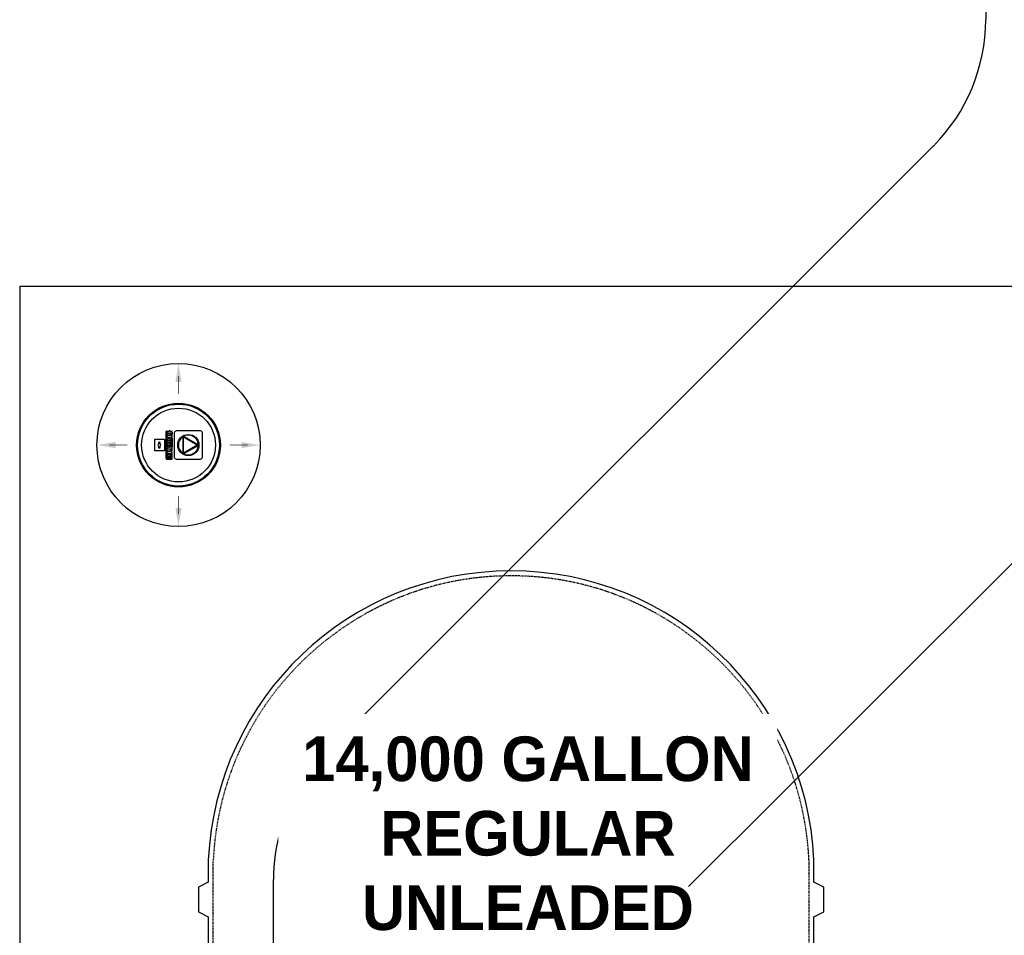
# Model space of a CAD drawing. Extents: x -19547 to -11561, y 2096 to 5601.
# Tile 94 of 168: x -15363 to -15165, y 4763 to 4948. Entities that reach past the tile are written whole.
import ezdxf

# ---------------------------------------------------------------- set-up
doc = ezdxf.new("R2010")
doc.units = 0
doc.header["$MEASUREMENT"] = 0
doc.linetypes.add('HIDDEN3', pattern=[0.1875, 0.125, -0.0625])
for name, color, linetype in [('MONITOR-WELL-COVER', 4, 'CONTINUOUS'), ('PIPING-PRODUCT-PREMIUM', 5, 'CONTINUOUS'), ('PIPING-PRODUCT-REGULAR', 4, 'CONTINUOUS'), ('TANK-DESCRIPTION', 3, 'CONTINUOUS'), ('TANK-SLAB', 6, 'CONTINUOUS'), ('TANK-SLOPE', 2, 'CONTINUOUS'), ('TANK-UST', 5, 'CONTINUOUS')]:
    doc.layers.add(name, color=color, linetype=linetype)
doc.styles.add('BOLD', font='bold', dxfattribs={"height": 7.2})

# ---------------------------------------------------------------- blocks, each defined once
blk = doc.blocks.new('A$C50C34665')
at = {"layer": 'MONITOR-WELL-COVER', "color": 2}
for points in [[(-14.3, 5.8), (-14.3, 4.5), (-14.7, 4.5), (-14.7, 3.4), (-14.3, 3.4), (-14.3, 1), (-12.6, 1), (-12.6, 3.4), (-11.7, 3.4), (-11.7, 4.5), (-12.6, 4.5), (-12.6, 5.4, -0.414214), (-12.3, 5.7), (-11.7, 5.7), (-11.7, 6.7)], [(-3.3, 4.2), (-3.3, 4.2), (-3.3, 5.6), (-4.7, 5.6), (-4.7, 1), (-3.1, 1), (-3.1, 2.9, -0.414214), (-2.2, 3.8), (-2, 3.8), (-2, 5.6, 0.015515), (-2.1, 5.6, 0.024733), (-2.1, 5.6, 0.005946), (-2.2, 5.6, 0.01287), (-2.2, 5.7, 0.049414), (-2.3, 5.7, 0.053929), (-2.4, 5.7, 0.036627), (-2.5, 5.6, 0.042565), (-2.5, 5.6, 0.006291), (-2.6, 5.6, 0.008872), (-2.6, 5.6, 0.009321), (-2.7, 5.5, 0.009742), (-2.7, 5.5, 0.028906), (-2.8, 5.5, 0.027693), (-2.9, 5.4, 0.02663), (-2.9, 5.3, 0.041647), (-2.9, 5.3, 0.000265), (-3, 5.3, 0.000163), (-3, 5.2, 0.000116), (-3, 5.1, 0.000666), (-3.1, 5.1, 0.034843), (-3.1, 5, 0.014153), (-3.1, 4.9, 0.001676), (-3.1, 4.9, -0.00303), (-3.1, 4.8, -0.000398), (-3.1, 4.7, 0.000724), (-3.2, 4.7, 0.00166), (-3.2, 4.6, 0.006697), (-3.2, 4.5, 0.003794), (-3.2, 4.5, 0.000693), (-3.2, 4.4, 0.000272), (-3.2, 4.4, 0.00002), (-3.3, 4.2, 0.002677), (-3.3, 4.2, 0.000101), (-3.3, 4.2)]]:
    blk.add_lwpolyline(points, format="xyb", dxfattribs=at)
for points in [[(9.3, 6.7), (9.3, 6.3), (14.2, 6.3, -0.414214), (14.6, 5.9), (14.6, 0.8, -0.414214), (14.2, 0.4), (-14.5, 0.4), (-14.2, 0), (14.2, 0, 0.414214), (15, 0.9), (15, 5.9, 0.414214), (14.2, 6.7)], [(-11.1, 5.7), (-10.1, 5.7, 0.414214), (-9.8, 6.1), (-9.8, 6.4, 0.414214), (-10.1, 6.7), (-11.1, 6.7, 0.414214), (-11.4, 6.4), (-11.4, 6.1, 0.414214)], [(2.2, 2.2), (1.9, 2.1), (1.8, 2.1), (1.6, 2), (1.4, 2), (1.2, 2), (0.9, 2), (0.7, 2), (0.5, 2), (0.3, 2), (0.1, 2.1), (0, 2.2), (-0.1, 2.3), (-0.2, 2.4), (-0.2, 2.5), (-0.2, 2.9), (2.3, 2.9), (2.3, 3), (2.3, 3.1), (2.3, 3.3), (2.4, 3.4), (2.4, 3.6), (2.4, 3.7, 1), (-1.8, 3.7), (-1.8, 3.5), (-1.8, 3.2), (-1.8, 3), (-1.8, 2.7), (-1.7, 2.5), (-1.7, 2.3), (-1.6, 2), (-1.5, 1.9), (-1.4, 1.7), (-1.3, 1.6), (-1.2, 1.4), (-1, 1.3), (-0.8, 1.2), (-0.6, 1.1), (-0.4, 1), (-0.2, 1), (0.1, 1), (0.5, 0.9), (0.7, 0.9), (1, 1), (1.3, 1), (1.4, 1), (1.6, 1.1), (1.8, 1.1), (2, 1.2), (2, 1.2)], [(1.1, 3.7), (1.1, 3.9, 1), (-0.3, 3.9), (-0.3, 3.7)], [(4.9, 5.7), (5.9, 5.7, 0.414214), (6.3, 6.1), (6.3, 6.4, 0.414214), (5.9, 6.7), (4.9, 6.7, 0.414214), (4.6, 6.4), (4.6, 6.1, 0.414214)], [(9.8, 1.2), (9.8, 2), (9.1, 2, -0.414214), (8.7, 2.5), (8.7, 4.1), (9.8, 4.1), (9.8, 5.6), (8.7, 5.6), (8.7, 6.5), (7.8, 6.5, -0.161868), (6.5, 4.9), (6.5, 4.1), (7, 4.1), (7, 1.8), (7.1, 1.7), (7.1, 1.5), (7.2, 1.4), (7.3, 1.3), (7.3, 1.2), (7.5, 1.2), (7.5, 1.1), (7.8, 1), (8, 1), (8.1, 0.9), (8.3, 0.9), (8.5, 0.9), (8.7, 0.9), (8.8, 1), (9, 1), (9.1, 1), (9.3, 1), (9.4, 1.1), (9.6, 1.1)], [(11.7, 2.5), (11.7, 2.9), (14.1, 2.9), (14.2, 3), (14.2, 3.1), (14.2, 3.3), (14.2, 3.4), (14.2, 3.6), (14.2, 3.7, 1), (10.1, 3.7), (10.1, 3.5), (10.1, 3.2), (10.1, 3), (10.1, 2.7), (10.1, 2.5), (10.2, 2.3), (10.3, 2), (10.4, 1.9), (10.5, 1.7), (10.6, 1.6), (10.7, 1.4), (10.9, 1.3), (11.1, 1.2), (11.2, 1.1), (11.5, 1), (11.7, 1), (12, 1), (12.4, 0.9), (12.6, 0.9), (12.9, 1), (13.1, 1), (13.3, 1), (13.5, 1.1), (13.7, 1.1), (13.9, 1.2), (13.9, 1.2), (14.1, 2.2), (13.8, 2.1), (13.7, 2.1), (13.5, 2), (13.3, 2), (13.1, 2), (12.8, 2), (12.6, 2), (12.4, 2), (12.2, 2), (12, 2.1), (11.9, 2.2), (11.8, 2.3), (11.7, 2.4)], [(13, 3.7), (13, 3.9, 1), (11.6, 3.9), (11.6, 3.7)]]:
    blk.add_lwpolyline(points, format="xyb", close=True, dxfattribs=at)
for points in [[(-11.7, 6.7), (-11.8, 6.8), (-11.9, 6.8), (-12, 6.8), (-12, 6.8), (-12.1, 6.8), (-12.1, 6.8), (-12.2, 6.8), (-12.2, 6.8), (-12.3, 6.8), (-12.3, 6.8), (-12.3, 6.8), (-12.4, 6.8), (-12.4, 6.8), (-12.5, 6.8), (-12.5, 6.8), (-12.5, 6.8), (-12.6, 6.8), (-12.6, 6.8), (-12.7, 6.8), (-12.7, 6.8), (-12.8, 6.8), (-12.8, 6.8), (-12.8, 6.8), (-12.9, 6.8), (-12.9, 6.8), (-13, 6.8), (-13, 6.8), (-13.1, 6.8), (-13.1, 6.8), (-13.2, 6.8), (-13.2, 6.8), (-13.2, 6.8), (-13.3, 6.8), (-13.3, 6.8), (-13.3, 6.8), (-13.4, 6.8), (-13.4, 6.8), (-13.4, 6.7), (-13.5, 6.7), (-13.5, 6.7), (-13.5, 6.7), (-13.5, 6.7), (-13.5, 6.7), (-13.6, 6.7), (-13.6, 6.7), (-13.6, 6.7), (-13.6, 6.7), (-13.7, 6.7), (-13.7, 6.6), (-13.7, 6.6), (-13.7, 6.6), (-13.8, 6.6), (-13.8, 6.6), (-13.8, 6.6), (-13.8, 6.6), (-13.8, 6.5), (-13.8, 6.5), (-13.9, 6.5), (-13.9, 6.5), (-13.9, 6.5), (-13.9, 6.5), (-13.9, 6.5), (-13.9, 6.5), (-13.9, 6.4), (-14, 6.4), (-14, 6.4), (-14, 6.4), (-14, 6.4), (-14, 6.4), (-14.1, 6.3), (-14.1, 6.3), (-14.1, 6.3), (-14.1, 6.3), (-14.1, 6.2), (-14.1, 6.2), (-14.2, 6.2), (-14.2, 6.2), (-14.2, 6.2), (-14.2, 6.1), (-14.2, 6.1), (-14.2, 6.1), (-14.2, 6), (-14.2, 6), (-14.2, 6), (-14.2, 5.9), (-14.3, 5.9), (-14.3, 5.9), (-14.3, 5.8)], [(-7.8, 4.4), (-7.8, 6.7), (-9.4, 6.7), (-9.4, 1), (-7.8, 1), (-7.8, 2.3)], [(-7.8, 4.4), (-7.8, 4.4), (-7.8, 4.4), (-7.8, 4.5), (-7.8, 4.5), (-7.8, 4.6), (-7.8, 4.6), (-7.7, 4.7), (-7.7, 4.7), (-7.7, 4.8), (-7.7, 4.8), (-7.7, 4.8), (-7.7, 4.9), (-7.7, 4.9), (-7.6, 4.9), (-7.6, 5), (-7.6, 5), (-7.6, 5), (-7.6, 5.1), (-7.6, 5.1), (-7.5, 5.1), (-7.5, 5.2), (-7.5, 5.2), (-7.5, 5.2), (-7.5, 5.3), (-7.4, 5.3), (-7.4, 5.3), (-7.4, 5.4), (-7.4, 5.4), (-7.3, 5.4), (-7.3, 5.4), (-7.3, 5.5), (-7.3, 5.5), (-7.2, 5.5), (-7.2, 5.5), (-7.2, 5.5), (-7.1, 5.6), (-7.1, 5.6), (-7.1, 5.6), (-7, 5.6), (-7, 5.6), (-7, 5.6), (-6.9, 5.7), (-6.9, 5.7), (-6.8, 5.7), (-6.8, 5.7), (-6.8, 5.7), (-6.7, 5.7), (-6.7, 5.7), (-6.6, 5.7), (-6.6, 5.7), (-6.5, 5.7), (-6.5, 5.7), (-6.5, 5.7), (-6.4, 5.7), (-6.4, 5.7), (-6.3, 5.7), (-6.3, 5.7), (-6.3, 5.7), (-6.2, 5.7), (-6.2, 5.7), (-6.1, 5.7), (-6.1, 5.7), (-6.1, 5.7), (-6, 5.7), (-6, 5.6), (-5.9, 5.6), (-5.9, 5.6), (-5.9, 5.6), (-5.8, 5.6), (-5.8, 5.6), (-5.8, 5.5), (-5.7, 5.5), (-5.7, 5.5), (-5.7, 5.5), (-5.6, 5.5), (-5.6, 5.4), (-5.6, 5.4), (-5.6, 5.4), (-5.5, 5.4), (-5.5, 5.3), (-5.5, 5.3), (-5.5, 5.3), (-5.4, 5.2), (-5.4, 5.2), (-5.4, 5.2), (-5.4, 5.1), (-5.4, 5.1), (-5.3, 5.1), (-5.3, 5), (-5.3, 5), (-5.3, 5), (-5.3, 4.9), (-5.3, 4.9), (-5.3, 4.9), (-5.2, 4.8), (-5.2, 4.8), (-5.2, 4.8), (-5.2, 4.7), (-5.2, 4.7), (-5.2, 4.6), (-5.2, 4.6), (-5.2, 4.5), (-5.1, 4.5), (-5.1, 4.4), (-5.1, 4.4), (-5.1, 4.4), (-5.1, 4.3), (-5.1, 4.3), (-5.1, 4.2), (-5.1, 4.2), (-5.1, 4.1), (-5.1, 4.1), (-5.1, 4.1), (-5.1, 4), (-5.1, 4), (-5.1, 3.9), (-5.1, 3.9), (-5.1, 3.9), (-5.1, 3.8), (-5.1, 3.8), (-5.1, 3.8), (-5.1, 3.7), (-5.1, 3.7), (-5.1, 3.6), (-5.1, 3.6), (-5.1, 3.6), (-5, 3.5), (-5, 3.5), (-5, 3.5), (-5, 3.4), (-5, 3.4), (-5, 3.4), (-5, 3.3), (-5, 3.3), (-5, 3.3), (-5, 3.2), (-5, 3.2), (-5, 3.2), (-5, 3.1), (-5.1, 3.1), (-5.1, 3.1), (-5.1, 3), (-5.1, 3), (-5.1, 3), (-5.1, 2.9), (-5.1, 2.9), (-5.1, 2.8), (-5.1, 2.8), (-5.1, 2.8), (-5.1, 2.7), (-5.1, 2.7), (-5.1, 2.7), (-5.1, 2.6), (-5.1, 2.6), (-5.1, 2.5), (-5.1, 2.5), (-5.1, 2.5), (-5.1, 2.4), (-5.1, 2.4), (-5.1, 2.3), (-5.1, 2.3), (-5.1, 2.2), (-5.1, 2.2), (-5.2, 2.1), (-5.2, 2.1), (-5.2, 2), (-5.2, 2), (-5.2, 2), (-5.2, 1.9), (-5.2, 1.9), (-5.2, 1.8), (-5.3, 1.8), (-5.3, 1.8), (-5.3, 1.7), (-5.3, 1.7), (-5.3, 1.7), (-5.3, 1.6), (-5.3, 1.6), (-5.4, 1.6), (-5.4, 1.5), (-5.4, 1.5), (-5.4, 1.5), (-5.4, 1.4), (-5.5, 1.4), (-5.5, 1.4), (-5.5, 1.3), (-5.5, 1.3), (-5.6, 1.3), (-5.6, 1.3), (-5.6, 1.2), (-5.6, 1.2), (-5.7, 1.2), (-5.7, 1.2), (-5.7, 1.2), (-5.8, 1.1), (-5.8, 1.1), (-5.8, 1.1), (-5.9, 1.1), (-5.9, 1.1), (-5.9, 1), (-6, 1), (-6, 1), (-6.1, 1), (-6.1, 1), (-6.1, 1), (-6.2, 1), (-6.2, 1), (-6.3, 1), (-6.3, 1), (-6.3, 0.9), (-6.4, 0.9), (-6.4, 0.9), (-6.5, 0.9), (-6.5, 0.9), (-6.5, 0.9), (-6.6, 0.9), (-6.6, 1), (-6.7, 1), (-6.7, 1), (-6.8, 1), (-6.8, 1), (-6.8, 1), (-6.9, 1), (-6.9, 1), (-7, 1), (-7, 1), (-7, 1.1), (-7.1, 1.1), (-7.1, 1.1), (-7.1, 1.1), (-7.2, 1.1), (-7.2, 1.2), (-7.2, 1.2), (-7.3, 1.2), (-7.3, 1.2), (-7.3, 1.2), (-7.3, 1.3), (-7.4, 1.3), (-7.4, 1.3), (-7.4, 1.3), (-7.4, 1.4), (-7.5, 1.4), (-7.5, 1.4), (-7.5, 1.5), (-7.5, 1.5), (-7.5, 1.5), (-7.6, 1.6), (-7.6, 1.6), (-7.6, 1.6), (-7.6, 1.7), (-7.6, 1.7), (-7.6, 1.7), (-7.7, 1.8), (-7.7, 1.8), (-7.7, 1.8), (-7.7, 1.9), (-7.7, 1.9), (-7.7, 2), (-7.7, 2), (-7.8, 2), (-7.8, 2.1), (-7.8, 2.1), (-7.8, 2.2), (-7.8, 2.2), (-7.8, 2.3), (-7.8, 2.3)]]:
    blk.add_lwpolyline(points, dxfattribs=at)
for points in [[(-11.4, 1), (-9.8, 1), (-9.8, 5.4), (-11.4, 5.4)], [(-6.7, 3.1), (-6.7, 3.1), (-6.7, 3.1), (-6.7, 3.1), (-6.7, 3.1), (-6.7, 3.1), (-6.7, 3.1), (-6.7, 3), (-6.7, 3), (-6.7, 3), (-6.7, 3), (-6.7, 3), (-6.7, 3), (-6.7, 3), (-6.7, 2.9), (-6.7, 2.9), (-6.7, 2.9), (-6.7, 2.9), (-6.7, 2.9), (-6.7, 2.9), (-6.7, 2.8), (-6.7, 2.8), (-6.7, 2.8), (-6.7, 2.8), (-6.7, 2.8), (-6.7, 2.7), (-6.7, 2.7), (-6.7, 2.7), (-6.7, 2.7), (-6.7, 2.7), (-6.7, 2.7), (-6.7, 2.7), (-6.8, 2.6), (-6.8, 2.6), (-6.8, 2.6), (-6.8, 2.6), (-6.8, 2.6), (-6.8, 2.6), (-6.8, 2.6), (-6.8, 2.5), (-6.8, 2.5), (-6.8, 2.5), (-6.8, 2.5), (-6.8, 2.5), (-6.8, 2.5), (-6.8, 2.5), (-6.9, 2.5), (-6.9, 2.5), (-6.9, 2.5), (-6.9, 2.4), (-6.9, 2.4), (-6.9, 2.4), (-6.9, 2.4), (-6.9, 2.4), (-6.9, 2.4), (-7, 2.4), (-7, 2.4), (-7, 2.4), (-7, 2.4), (-7, 2.4), (-7, 2.4), (-7, 2.4), (-7.1, 2.4), (-7.1, 2.3), (-7.1, 2.3), (-7.1, 2.3), (-7.1, 2.3), (-7.1, 2.3), (-7.1, 2.3), (-7.2, 2.3), (-7.2, 2.3), (-7.2, 2.3), (-7.2, 2.3), (-7.2, 2.3), (-7.2, 2.3), (-7.3, 2.3), (-7.3, 2.3), (-7.3, 2.3), (-7.3, 2.3), (-7.3, 2.3), (-7.3, 2.3), (-7.4, 2.3), (-7.4, 2.4), (-7.4, 2.4), (-7.4, 2.4), (-7.4, 2.4), (-7.4, 2.4), (-7.4, 2.4), (-7.5, 2.4), (-7.5, 2.4), (-7.5, 2.4), (-7.5, 2.4), (-7.5, 2.4), (-7.5, 2.4), (-7.5, 2.4), (-7.5, 2.4), (-7.5, 2.5), (-7.6, 2.5), (-7.6, 2.5), (-7.6, 2.5), (-7.6, 2.5), (-7.6, 2.5), (-7.6, 2.5), (-7.6, 2.5), (-7.6, 2.5), (-7.6, 2.5), (-7.6, 2.6), (-7.6, 2.6), (-7.6, 2.6), (-7.6, 2.6), (-7.7, 2.6), (-7.7, 2.6), (-7.7, 2.6), (-7.7, 2.7), (-7.7, 2.7), (-7.7, 2.7), (-7.7, 2.7), (-7.7, 2.7), (-7.7, 2.7), (-7.7, 2.7), (-7.7, 2.8), (-7.7, 2.8), (-7.7, 2.8), (-7.7, 2.8), (-7.7, 2.8), (-7.7, 2.9), (-7.7, 2.9), (-7.7, 2.9), (-7.7, 2.9), (-7.7, 2.9), (-7.7, 2.9), (-7.7, 3), (-7.7, 3), (-7.7, 3), (-7.7, 3), (-7.7, 3), (-7.7, 3), (-7.7, 3), (-7.7, 3.1), (-7.7, 3.1), (-7.7, 3.1), (-7.7, 3.1), (-7.8, 3.1), (-7.8, 3.1), (-7.8, 3.1), (-7.8, 3.2), (-7.8, 3.2), (-7.8, 3.2), (-7.8, 3.2), (-7.8, 3.2), (-7.8, 3.2), (-7.8, 3.2), (-7.8, 3.2), (-7.8, 3.3), (-7.8, 3.3), (-7.8, 3.3), (-7.8, 3.3), (-7.8, 3.3), (-7.8, 3.3), (-7.8, 3.3), (-7.8, 3.3), (-7.8, 3.4), (-7.8, 3.4), (-7.7, 3.4), (-7.7, 3.4), (-7.7, 3.4), (-7.7, 3.4), (-7.7, 3.4), (-7.7, 3.5), (-7.7, 3.5), (-7.7, 3.5), (-7.7, 3.5), (-7.7, 3.5), (-7.7, 3.5), (-7.7, 3.5), (-7.7, 3.6), (-7.7, 3.6), (-7.7, 3.6), (-7.7, 3.6), (-7.7, 3.6), (-7.7, 3.6), (-7.7, 3.7), (-7.7, 3.7), (-7.7, 3.7), (-7.7, 3.7), (-7.7, 3.7), (-7.7, 3.8), (-7.7, 3.8), (-7.7, 3.8), (-7.7, 3.8), (-7.7, 3.8), (-7.7, 3.8), (-7.7, 3.8), (-7.7, 3.9), (-7.7, 3.9), (-7.6, 3.9), (-7.6, 3.9), (-7.6, 3.9), (-7.6, 3.9), (-7.6, 3.9), (-7.6, 3.9), (-7.6, 4), (-7.6, 4), (-7.6, 4), (-7.6, 4), (-7.6, 4), (-7.6, 4), (-7.6, 4), (-7.5, 4), (-7.5, 4), (-7.5, 4), (-7.5, 4.1), (-7.5, 4.1), (-7.5, 4.1), (-7.5, 4.1), (-7.5, 4.1), (-7.5, 4.1), (-7.4, 4.1), (-7.4, 4.1), (-7.4, 4.1), (-7.4, 4.1), (-7.4, 4.1), (-7.4, 4.1), (-7.4, 4.1), (-7.3, 4.1), (-7.3, 4.1), (-7.3, 4.1), (-7.3, 4.1), (-7.3, 4.2), (-7.3, 4.2), (-7.2, 4.2), (-7.2, 4.2), (-7.2, 4.2), (-7.2, 4.2), (-7.2, 4.2), (-7.2, 4.2), (-7.1, 4.2), (-7.1, 4.1), (-7.1, 4.1), (-7.1, 4.1), (-7.1, 4.1), (-7.1, 4.1), (-7.1, 4.1), (-7, 4.1), (-7, 4.1), (-7, 4.1), (-7, 4.1), (-7, 4.1), (-7, 4.1), (-7, 4.1), (-6.9, 4.1), (-6.9, 4.1), (-6.9, 4.1), (-6.9, 4.1), (-6.9, 4), (-6.9, 4), (-6.9, 4), (-6.9, 4), (-6.9, 4), (-6.8, 4), (-6.8, 4), (-6.8, 4), (-6.8, 4), (-6.8, 4), (-6.8, 3.9), (-6.8, 3.9), (-6.8, 3.9), (-6.8, 3.9), (-6.8, 3.9), (-6.8, 3.9), (-6.8, 3.9), (-6.8, 3.9), (-6.8, 3.8), (-6.7, 3.8), (-6.7, 3.8), (-6.7, 3.8), (-6.7, 3.8), (-6.7, 3.8), (-6.7, 3.8), (-6.7, 3.7), (-6.7, 3.7), (-6.7, 3.7), (-6.7, 3.7), (-6.7, 3.7), (-6.7, 3.6), (-6.7, 3.6), (-6.7, 3.6), (-6.7, 3.6), (-6.7, 3.6), (-6.7, 3.6), (-6.7, 3.5), (-6.7, 3.5), (-6.7, 3.5), (-6.7, 3.5), (-6.7, 3.5), (-6.7, 3.5), (-6.7, 3.5), (-6.7, 3.4), (-6.7, 3.4), (-6.7, 3.4), (-6.7, 3.4), (-6.7, 3.4), (-6.7, 3.4), (-6.7, 3.4), (-6.7, 3.3), (-6.7, 3.3), (-6.7, 3.3), (-6.7, 3.3), (-6.7, 3.3), (-6.7, 3.3), (-6.7, 3.3), (-6.7, 3.3), (-6.7, 3.2), (-6.7, 3.2), (-6.7, 3.2), (-6.7, 3.2), (-6.7, 3.2), (-6.7, 3.2), (-6.7, 3.2), (-6.7, 3.2)], [(-7.1, 6.3), (-7.1, 6.7), (1.9, 6.7), (1.9, 6.3)], [(2.6, 1), (4.2, 1), (4.2, 6.7), (2.6, 6.7)], [(4.6, 1), (6.3, 1), (6.3, 5.4), (4.6, 5.4)]]:
    blk.add_lwpolyline(points, close=True, dxfattribs=at)

msp = doc.modelspace()

# ---------------------------------------------------------------- linework, layer by layer
at = {"layer": 'MONITOR-WELL-COVER', "color": 2}
for points in [[(-15326.53, 4864.27, 0.414214), (-15326.9, 4864.65), (-15331.82, 4864.65, 0.414214), (-15332.2, 4864.27), (-15332.2, 4859.35, 0.414214), (-15331.82, 4858.98), (-15326.9, 4858.98, 0.414214), (-15326.53, 4859.35)], [(-15330.2, 4863.53), (-15327.46, 4861.95, 0.609773), (-15327.37, 4862.01, 0.515092), (-15330.19, 4863.64, 0.609773)], [(-15330.53, 4863.45, 0.514796), (-15330.53, 4860.18, 0.609933), (-15330.43, 4860.23), (-15330.43, 4863.39, 0.609933)], [(-15330.21, 4860.24, -0.577365), (-15330.3, 4860.29), (-15330.3, 4863.34, -0.577365), (-15330.21, 4863.39), (-15327.57, 4861.87, -0.577321), (-15327.57, 4861.76)], [(-15330.19, 4859.99, 0.515092), (-15327.37, 4861.62, 0.609772), (-15327.46, 4861.68), (-15330.2, 4860.1, 0.609772)]]:
    msp.add_lwpolyline(points, format="xyb", close=True, dxfattribs=at)
at = {"layer": 'MONITOR-WELL-COVER', "color": 2, "flags": 128}
for points in [[(-15336.13, 4862.9, -0.414214), (-15336.04, 4862.99), (-15334.26, 4862.99, -0.414214), (-15334.17, 4862.9), (-15334.17, 4860.73, -0.414214), (-15334.26, 4860.63), (-15336.04, 4860.63, -0.414214), (-15336.13, 4860.73)], [(-15335.38, 4861.6), (-15335.38, 4861.27, 0.1591), (-15335.02, 4861.27), (-15335.02, 4861.6, 0.466252), (-15335.02, 4862.02), (-15335.02, 4862.36, 0.1591), (-15335.38, 4862.36), (-15335.38, 4862.02, 0.466252)]]:
    msp.add_lwpolyline(points, format="xyb", close=True, dxfattribs=at)
at = {"layer": 'MONITOR-WELL-COVER', "color": 4}
msp.add_circle((-15331.33, 4861.81), 8.44, dxfattribs=at)
at = {"layer": 'MONITOR-WELL-COVER', "color": 1}
msp.add_circle((-15331.33, 4861.81), 8.25, dxfattribs=at)
at = {"layer": 'MONITOR-WELL-COVER', "color": 2}
for centre, radius in [((-15331.33, 4861.81), 7.44), ((-15329.36, 4861.81), 2.13)]:
    msp.add_circle(centre, radius, dxfattribs=at)
at = {"layer": 'PIPING-PRODUCT-REGULAR'}
for p, q in [((-15168.73, 5080.86), (-15168.73, 4947.54)), ((-15296.77, 4804.59), (-15179.27, 4922.09)), ((-15312.22, 4453.76), (-15312.22, 4774.23))]:
    msp.add_line(p, q, dxfattribs=at)
for centre, start, end in [((-15204.73, 4947.54), 315, 0), ((-15276.22, 4774.23), 147.5494, 180)]:
    msp.add_arc(centre, 36, start, end, dxfattribs=at)
at = {"layer": 'TANK-SLAB'}
msp.add_lwpolyline([(-15363.33, 4230.31), (-14988.73, 4230.31), (-14988.73, 4893.75), (-15363.33, 4893.75)], close=True, dxfattribs=at)
at = {"layer": 'TANK-SLOPE', "const_width": 0.125}
for points in [[(-15331.33, 4875.75), (-15331.33, 4872.11)], [(-15345.27, 4861.81), (-15341.63, 4861.81)], [(-15317.39, 4861.81), (-15321.03, 4861.81)], [(-15331.33, 4847.88), (-15331.33, 4851.52)]]:
    msp.add_lwpolyline(points, dxfattribs=at)
at = {"layer": 'TANK-SLOPE'}
msp.add_circle((-15331.33, 4861.81), 16.44, dxfattribs=at)
for points in [[(-15331.96, 4874.5), (-15331.33, 4878.25), (-15330.71, 4874.5)], [(-15344.02, 4862.44), (-15347.77, 4861.81), (-15344.02, 4861.19)], [(-15318.64, 4862.44), (-15314.89, 4861.81), (-15318.64, 4861.19)], [(-15331.96, 4849.13), (-15331.33, 4845.38), (-15330.71, 4849.13)]]:
    msp.add_solid(points, dxfattribs=at)
at = {"layer": 'TANK-UST'}
msp.add_lwpolyline([(-15203.33, 4757.21), (-15203.33, 4766.71), (-15201.33, 4767.71), (-15201.33, 4772.71), (-15203.33, 4773.71), (-15203.33, 4778.24, 0.954328), (-15325.33, 4778.24), (-15325.33, 4773.71), (-15327.33, 4772.71), (-15327.33, 4767.71), (-15325.33, 4766.71), (-15325.33, 4757.21)], format="xyb", dxfattribs=at)
at = {"layer": 'TANK-UST', "color": 2, "linetype": 'HIDDEN3'}
msp.add_lwpolyline([(-15324.33, 4773.71), (-15324.33, 4778.22, -0.953957), (-15204.33, 4778.22), (-15204.33, 4773.71), (-15204.33, 4678.46), (-15204.33, 4579.44), (-15204.33, 4354.44), (-15204.33, 4349.94, -0.953957), (-15324.33, 4349.94), (-15324.33, 4354.44), (-15324.33, 4579.44), (-15324.33, 4678.46)], format="xyb", close=True, dxfattribs=at)

# ---------------------------------------------------------------- block references
at = {"layer": 'MONITOR-WELL-COVER', "xscale": 0.1906896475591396, "yscale": 0.1906896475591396, "zscale": 0.1906896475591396, "rotation": 270}
msp.add_blockref('A$C50C34665', (-15333.86, 4861.85), dxfattribs=at)

# ---------------------------------------------------------------- next in the draw order: texts
at = {"layer": 'TANK-DESCRIPTION', "linetype": 'Continuous', "insert": (-15260.95, 4803.08), "char_height": 9, "width": 91.5504, "attachment_point": 2, "style": 'BOLD', "bg_fill": 2}
msp.add_mtext('14,000 GALLON\\PREGULAR\\PUNLEADED ', dxfattribs=at)

# ---------------------------------------------------------------- next in the draw order: linework, layer by layer
at = {"layer": 'PIPING-PRODUCT-PREMIUM'}
msp.add_line((-15228.58, 4772.82), (-15135.15, 4866.25), dxfattribs=at)

doc.saveas('drawing.dxf')
